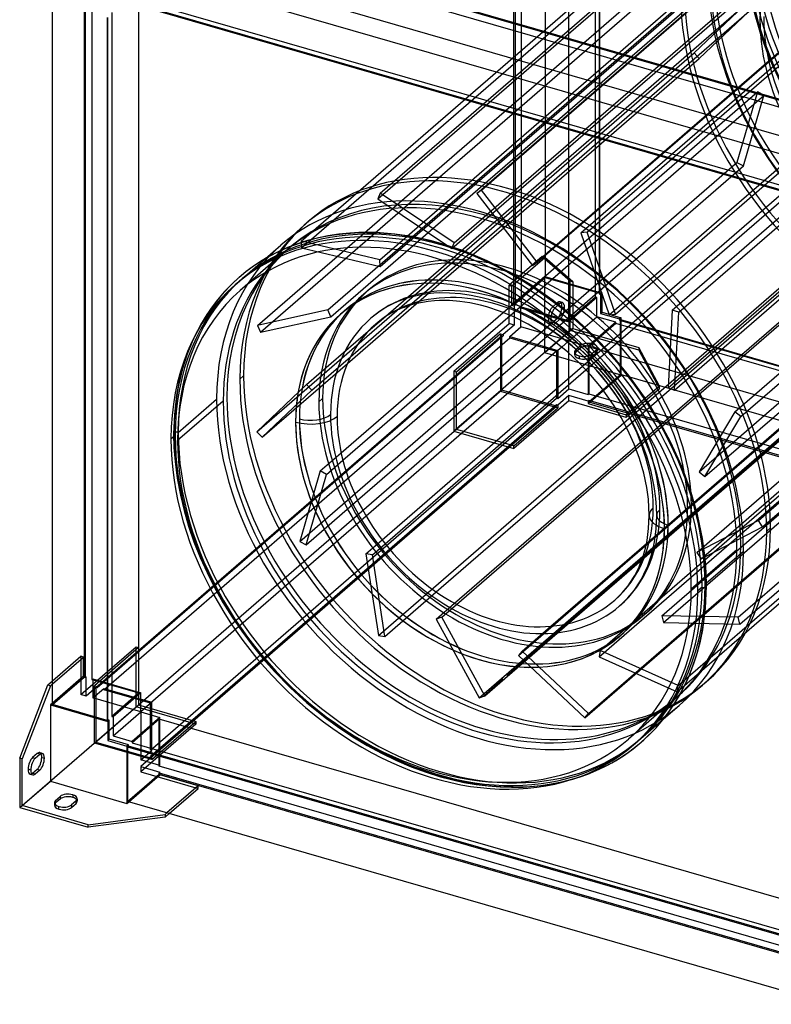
# Model space of a CAD drawing. Header units: millimetres. Extents: x -464 to 464, y -522 to 503.
# Tile 1 of 3: x -464 to 30, y -487 to 159. Entities that reach past the tile are written whole.
import ezdxf

# ---------------------------------------------------------------- set-up
doc = ezdxf.new("R2010")
doc.units = ezdxf.units.MM
doc.layers.add('MAIN-1', color=7, linetype='Continuous')

msp = doc.modelspace()

# ---------------------------------------------------------------- linework, layer by layer
at = {"layer": 'MAIN-1'}
for p, q in [((-118.59, 452.52), (-118.59, -9.93)), ((-83.15, 441.72), (-83.15, -20.74)), ((-82.65, -20.31), (-82.65, 442.15)), ((-139.34, -27.9), (-139.34, 434.55)), ((-138.48, 434.3), (-138.48, -28.15)), ((-85.65, -22.91), (-85.65, 439.55)), ((-134.15, -29.4), (-134.15, 433.05)), ((-103.4, 424.18), (-103.4, -38.28)), ((-227.11, 45.4), (60.39, 294.38)), ((-163.65, 45.32), (123.85, 294.3)), ((-160.59, 47.5), (126.91, 296.48)), ((-228.66, 41.81), (58.84, 290.79)), ((-95.2, 19.47), (192.3, 268.45)), ((-91.16, 19.85), (196.34, 268.84)), ((-279.22, 13.93), (8.28, 262.91)), ((-178.6, 12.78), (108.9, 261.76)), ((-278.99, 9.54), (8.51, 258.52)), ((-180.15, 9.18), (107.35, 258.16)), ((-227.33, 1.67), (60.17, 250.65)), ((-227.1, -2.72), (60.4, 246.26)), ((-126.91, -2.03), (160.59, 246.95)), ((-123.85, 0.15), (163.65, 249.13)), ((-372.48, 225.02), (89.23, 91.73)), ((89.98, 90.65), (-372.48, 224.15)), ((-372.48, 219.82), (89.98, 86.32)), ((-261.6, -31.25), (25.9, 217.73)), ((-76.58, -34.42), (210.92, 214.57)), ((-72.54, -34.03), (214.96, 214.95)), ((-35.14, -31.27), (252.36, 217.71)), ((-30.82, -32.75), (256.68, 216.23)), ((68.73, 73.69), (-393.23, 207.05)), ((-307.9, -41.48), (-20.4, 207.51)), ((-259.64, -35.68), (27.86, 213.31)), ((-305.93, -45.9), (-18.43, 203.08)), ((-421.84, 189.9), (-421.84, -272.55)), ((-420.98, -272.8), (-420.98, 189.65)), ((-416.65, 188.4), (-416.65, -274.05)), ((89.98, 55.58), (-372.48, 189.08)), ((-385.9, -282.93), (-385.9, 179.53)), ((-442.59, -290.52), (-442.59, 171.36)), ((-393.23, 171.11), (68.73, 37.75)), ((-392.73, 171.54), (69.73, 38.04)), ((72.23, 40.2), (-390.23, 173.7)), ((-225.04, -36.6), (12, 168.69)), ((12, 168.69), (-20.7, 137.75)), ((-403.65, 164.16), (-403.65, -298.3)), ((-207.85, -28.31), (15.36, 164.99)), ((-37.86, -82.38), (249.64, 166.6)), ((-33.54, -83.85), (253.96, 165.13)), ((-17.34, 134.05), (15.36, 164.99)), ((23.09, 149.72), (18.47, 165.71)), ((-406.65, 160.98), (-406.65, -300.9)), ((-406.15, -300.47), (-406.15, 160.99)), ((6.13, -98.13), (293.63, 150.85)), ((28.89, 134.03), (23.09, 149.72)), ((9.99, -101.21), (297.49, 147.77)), ((-308.2, -111.24), (-20.7, 137.75)), ((-20.7, 137.75), (-17.34, 134.05)), ((-203.42, -27.11), (-17.34, 134.05)), ((35.96, 118.41), (28.89, 134.03)), ((-146.38, -32.85), (20.88, 112)), ((-17.46, -137.62), (270.04, 111.36)), ((20.88, 112), (7.43, 65.69)), ((25.07, 109.68), (20.88, 112)), ((-141.73, -34.78), (25.07, 109.68)), ((-13.6, -140.7), (273.9, 108.28)), ((11.62, 63.37), (25.07, 109.68)), ((21.5, -169.55), (309, 79.43)), ((24.22, -173.7), (311.72, 75.28)), ((-280.07, -183.29), (7.43, 65.69)), ((7.43, 65.69), (11.62, 63.37)), ((-117.45, -48.41), (11.62, 63.37)), ((-18.89, -190.59), (268.61, 58.39)), ((-94.1, -68.19), (51.01, 57.48)), ((-91.87, -70.52), (55.29, 56.92)), ((-16.16, -194.74), (271.34, 54.24)), ((-227.11, 45.4), (-228.66, 41.81)), ((-178.6, 12.78), (-227.11, 45.4)), ((-160.59, 47.5), (-163.65, 45.32)), ((-163.65, 45.32), (-126.91, -2.03)), ((-123.85, 0.15), (-160.59, 47.5)), ((-228.66, 41.81), (-180.15, 9.18)), ((-274.68, 26.69), (-277.18, 24.53)), ((-241.11, 19.59), (-247.14, 19.26)), ((-229.59, 19.56), (-241.11, 19.59)), ((-217.6, 18.65), (-229.59, 19.56)), ((-91.16, 19.85), (-95.2, 19.47)), ((-95.2, 19.47), (-76.58, -34.42)), ((-72.54, -34.03), (-91.16, 19.85)), ((-274.91, 14.33), (-281.58, 12.2)), ((-227.33, 1.67), (-279.22, 13.93)), ((-279.22, 13.93), (-278.99, 9.54)), ((-268.32, 16.04), (-274.91, 14.33)), ((-261.5, 17.45), (-268.32, 16.04)), ((-254.44, 18.52), (-261.5, 17.45)), ((-247.14, 19.26), (-254.44, 18.52)), ((-206.09, 16.96), (-217.6, 18.65)), ((-194.28, 14.43), (-206.09, 16.96)), ((-187.2, 12.53), (-194.28, 14.43)), ((-59.44, -121.09), (97.17, 14.54)), ((-58.9, -122.46), (100.81, 15.85)), ((-41.91, -232.14), (245.59, 16.85)), ((8.29, -233.18), (295.79, 15.81)), ((-289.16, 7.54), (-319.16, -18.44)), ((-302.54, 2.56), (-292.43, 11.32)), ((-294.15, 7.01), (-300.05, 3.98)), ((-287.99, 9.76), (-294.15, 7.01)), ((-281.58, 12.2), (-287.99, 9.76)), ((-278.99, 9.54), (-227.1, -2.72)), ((-172.08, 7.51), (-187.2, 12.53)), ((-180.15, 9.18), (-178.6, 12.78)), ((-156.83, 1.11), (-172.08, 7.51)), ((-40.79, -236.64), (246.71, 12.34)), ((9.41, -237.68), (296.91, 11.3)), ((-317.68, -10.54), (-302.54, 2.56)), ((-305.35, 0.87), (-310.44, -2.47)), ((-300.05, 3.98), (-305.35, 0.87)), ((-228.36, -245.17), (59.14, 3.81)), ((-227.1, -2.72), (-227.33, 1.67)), ((-142.03, -6.44), (-156.83, 1.11)), ((-120.69, 3.81), (-142.44, -15.03)), ((-140.71, -15.53), (-118.96, 3.31)), ((-126.91, -2.03), (-123.85, 0.15)), ((-120.69, 3.81), (-102.19, -12.21)), ((-118.96, 3.31), (-120.69, 3.81)), ((-100.46, -12.71), (-118.96, 3.31)), ((-65.27, -108.19), (63.42, 3.25)), ((-315.31, -6.06), (-319.98, -9.89)), ((-310.44, -2.47), (-315.31, -6.06)), ((-127.42, -15.26), (-142.03, -6.44)), ((-82.54, -255.07), (204.96, -6.08)), ((-52.11, -184.72), (153.75, -6.44)), ((-319.99, -9.9), (-324.49, -14.01)), ((-322.43, -14.66), (-319.68, -12.28)), ((-118.96, -9.25), (-140.71, -28.09)), ((-139.34, -27.9), (-118.59, -9.93)), ((-136.11, -258.37), (151.39, -9.39)), ((-118.96, -59.48), (-118.96, -9.25)), ((-118.96, -9.25), (-81.29, -20.12)), ((-118.59, -9.93), (-82.65, -20.31)), ((-102.19, -12.21), (-100.46, -12.71)), ((-102.19, -44.69), (-102.19, -12.21)), ((-100.46, -12.71), (-100.46, -43.46)), ((-83.21, -259.15), (204.29, -10.17)), ((-324.49, -14.01), (-330.87, -20.67)), ((-235.4, -18.66), (-237.9, -20.83)), ((-161.54, -18.65), (-161.5, -18.61)), ((-142.44, -40.14), (-142.44, -15.03)), ((-142.44, -15.03), (-140.71, -15.53)), ((-140.71, -15.53), (-140.71, -28.09)), ((-113.39, -25.12), (-127.42, -15.26)), ((-330.87, -20.67), (-336.82, -27.99)), ((-215.46, -25.74), (-218.93, -27.29)), ((-211.82, -24.36), (-215.46, -25.74)), ((-208.01, -23.14), (-211.82, -24.36)), ((-204.23, -22.16), (-208.01, -23.14)), ((-200.28, -21.35), (-204.23, -22.16)), ((-196.17, -20.72), (-200.28, -21.35)), ((-195.54, -25.68), (-199.4, -26.27)), ((-191.89, -20.29), (-196.17, -20.72)), ((-191.51, -25.27), (-195.54, -25.68)), ((-188.39, -20.09), (-191.89, -20.29)), ((-188.16, -25.09), (-191.51, -25.27)), ((-181.51, -20.11), (-188.39, -20.09)), ((-181.67, -25.11), (-188.16, -25.09)), ((-174.83, -25.63), (-181.67, -25.11)), ((-174.27, -20.66), (-181.51, -20.11)), ((-168.18, -26.6), (-174.83, -25.63)), ((-167.35, -21.67), (-174.27, -20.66)), ((-160.18, -23.2), (-167.35, -21.67)), ((-155.71, -24.4), (-160.18, -23.2)), ((-146.34, -27.51), (-155.71, -24.4)), ((143.75, -22.73), (-143.75, -271.72)), ((-143.75, -271.72), (143.75, -22.73)), ((-143.75, -271.71), (143.75, -22.73)), ((-143.75, -271.72), (143.75, -22.73)), ((-99.84, -36.08), (-113.39, -25.12)), ((-85.65, -22.91), (-103.4, -38.28)), ((-84.79, -23.16), (-103.04, -38.96)), ((-84.79, -23.16), (-85.65, -22.91)), ((-84.79, -35.71), (-84.79, -23.16)), ((-82.65, -20.31), (-83.15, -20.74)), ((-83.15, -20.74), (-82.29, -20.99)), ((-81.29, -20.12), (-82.29, -20.99)), ((-82.29, -20.99), (-82.29, -33.55)), ((-81.29, -32.68), (-81.29, -20.12)), ((-336.82, -27.99), (-341.22, -34.27)), ((-261.6, -31.25), (-307.9, -41.48)), ((-259.64, -35.68), (-261.6, -31.25)), ((-250.65, -31.88), (-250.69, -31.91)), ((-248.72, -66.34), (-203.42, -27.11)), ((-246.69, -61.96), (-207.85, -28.31)), ((-225.22, -30.74), (-228.06, -32.61)), ((-222.25, -29), (-225.22, -30.74)), ((-218.93, -27.29), (-222.25, -29)), ((-216.77, -31.8), (-219.84, -33.38)), ((-213.55, -30.36), (-216.77, -31.8)), ((-210.17, -29.08), (-213.55, -30.36)), ((-206.62, -27.95), (-210.17, -29.08)), ((-203.09, -27.03), (-206.62, -27.95)), ((-199.4, -26.27), (-203.09, -27.03)), ((-161.27, -28.08), (-168.18, -26.6)), ((-157.09, -29.2), (-161.27, -28.08)), ((-148.1, -32.19), (-157.09, -29.2)), ((-138.92, -36.05), (-148.1, -32.19)), ((-136.81, -31.51), (-146.34, -27.51)), ((-140.71, -28.09), (-138.98, -28.59)), ((-138.48, -28.15), (-139.34, -27.9)), ((-138.48, -28.15), (-138.98, -28.59)), ((-138.98, -28.59), (-138.98, -41.14)), ((-127.51, -36.26), (-136.81, -31.51)), ((-134.65, -29.84), (-134.15, -29.4)), ((-134.65, -29.84), (-103.04, -38.96)), ((-134.65, -42.39), (-134.65, -29.84)), ((-103.4, -38.28), (-134.15, -29.4)), ((-110.69, -26.5), (-113.69, -29.1)), ((-113.69, -29.1), (-111.96, -29.6)), ((-111.96, -29.6), (-108.96, -27)), ((-108.96, -27), (-110.69, -26.5)), ((-107.29, -26.43), (-109.03, -25.93)), ((-107.69, -29.1), (-105.96, -29.6)), ((-35.14, -31.27), (-37.86, -82.38)), ((-30.82, -32.75), (-35.14, -31.27)), ((-31.21, -278.01), (256.29, -29.03)), ((-341.22, -34.27), (-345.28, -40.94)), ((-305.93, -45.9), (-259.64, -35.68)), ((-253.2, -34.06), (-253.16, -34.03)), ((-252.88, -125.08), (-146.38, -32.85)), ((-251.72, -130.03), (-141.73, -34.78)), ((-235.07, -45.28), (-225.04, -36.6)), ((-230.78, -34.6), (-233.38, -36.74)), ((-228.06, -32.61), (-230.78, -34.6)), ((-227.71, -38.55), (-230.11, -40.52)), ((-225.21, -36.71), (-227.71, -38.55)), ((-222.58, -34.98), (-225.21, -36.71)), ((-219.84, -33.38), (-222.58, -34.98)), ((-162.03, -286.19), (125.47, -37.21)), ((-158.39, -284.88), (129.11, -35.9)), ((-129.94, -40.63), (-138.92, -36.05)), ((-118.27, -41.84), (-127.51, -36.26)), ((-114.96, -37.4), (-116.69, -36.9)), ((-113.69, -39.49), (-110.69, -36.9)), ((-108.96, -37.4), (-111.96, -39.99)), ((-110.69, -36.9), (-108.96, -37.4)), ((-103.04, -51.52), (-84.79, -35.71)), ((-87.01, -47.96), (-99.84, -36.08)), ((-72.23, -39.34), (-84.79, -35.71)), ((-82.29, -33.55), (-81.29, -32.68)), ((-82.29, -33.55), (-69.73, -37.17)), ((-81.29, -32.68), (-68.73, -36.31)), ((-76.58, -34.42), (-72.54, -34.03)), ((-68.73, -36.31), (-69.73, -37.17)), ((-69.73, -37.17), (-69.73, -38.04)), ((-69.23, -37.61), (-69.73, -38.04)), ((-69.73, -38.04), (392.73, -171.54)), ((-69.23, -73.55), (-69.23, -37.61)), ((-69.23, -37.61), (393.23, -171.11)), ((-68.73, -73.98), (-68.73, -36.31)), ((-33.54, -83.85), (-30.82, -32.75)), ((-31.89, -282.09), (255.61, -33.11)), ((-345.28, -40.94), (-350.38, -51.02)), ((-307.9, -41.48), (-305.93, -45.9)), ((-275.5, -80.29), (-235.07, -45.28)), ((-178.69, -71.54), (-142.44, -40.14)), ((-102.19, -44.69), (-178.69, -110.94)), ((-138.98, -41.14), (-146.23, -47.42)), ((-138.98, -41.14), (-142.44, -40.14)), ((-141.9, -48.67), (-134.65, -42.39)), ((-103.04, -51.52), (-134.65, -42.39)), ((-121.01, -46.02), (-129.94, -40.63)), ((-100.46, -43.46), (-118.96, -59.48)), ((-109.53, -47.97), (-118.27, -41.84)), ((-113.62, -40.56), (-115.35, -40.06)), ((-111.96, -39.99), (-113.69, -39.49)), ((-103.04, -38.96), (-103.04, -51.52)), ((-57.16, -57.69), (-102.19, -44.69)), ((-100.46, -43.46), (-57.16, -55.96)), ((-72.23, -39.34), (-90.48, -55.14)), ((-72.23, -40.2), (-89.98, -55.58)), ((-72.23, -40.2), (-72.23, -39.34)), ((390.23, -173.7), (-72.23, -40.2)), ((-414.09, -279.27), (-147.09, -48.04)), ((-146.23, -48.29), (-413.23, -279.52)), ((-408.9, -280.77), (-141.9, -49.54)), ((-350.38, -51.02), (-354.17, -60.31)), ((-242.01, -156.28), (-117.45, -48.41)), ((-147.96, -46.92), (-176.96, -72.04)), ((-147.96, -46.92), (-147.96, -84.59)), ((-147.96, -46.92), (-146.23, -47.42)), ((-147.09, -83.98), (-147.09, -48.04)), ((-147.09, -48.04), (-146.23, -48.29)), ((-146.23, -47.42), (-146.23, -48.29)), ((-141.9, -48.67), (-123.79, -53.9)), ((-141.9, -49.54), (-141.9, -48.67)), ((-141.9, -49.54), (-124.54, -54.55)), ((-112.38, -52.08), (-121.01, -46.02)), ((-101.04, -54.81), (-109.53, -47.97)), ((-103.04, -51.52), (-107.82, -55.66)), ((-103.04, -51.52), (-90.48, -55.14)), ((-103.04, -59.71), (-103.04, -51.52)), ((-92.53, -299.25), (194.97, -50.27)), ((-90.17, -296.3), (197.33, -47.32)), ((-74.92, -60.73), (-87.01, -47.96)), ((-124.54, -54.55), (-111.15, -58.41)), ((-123.79, -53.9), (-110.29, -57.8)), ((-104.01, -58.85), (-112.38, -52.08)), ((-107.82, -55.66), (-110.29, -57.8)), ((-110.29, -57.8), (-110.29, -82.21)), ((-92.7, -62.51), (-101.04, -54.81)), ((-98.53, -57.29), (-95.53, -54.69)), ((-95.53, -56.43), (-98.53, -59.02)), ((-98.53, -59.02), (-98.53, -57.29)), ((-95.53, -54.69), (-95.53, -56.43)), ((-90.48, -55.14), (-90.48, -86.75)), ((-89.98, -55.58), (-89.98, -86.32)), ((372.48, -189.08), (-89.98, -55.58)), ((-85.14, -57.69), (-88.14, -60.29)), ((-87.34, -55.33), (-87.34, -53.59)), ((-85.14, -59.43), (-85.14, -57.69)), ((-84.34, -56.19), (-84.34, -57.93)), ((-43.61, -81.23), (-57.16, -55.96)), ((-57.16, -55.96), (-57.16, -57.69)), ((-57.16, -57.69), (-43.61, -82.96)), ((-354.17, -60.31), (-357.44, -70.62)), ((-272.14, -83.99), (-246.69, -61.96)), ((-111.15, -58.41), (-236.35, -166.84)), ((-68.73, -73.98), (-118.96, -59.48)), ((-111.15, -58.41), (-111.15, -82.96)), ((-96.07, -66.21), (-104.01, -58.85)), ((-103.04, -75.93), (-103.04, -59.71)), ((-99.34, -58.79), (-99.34, -60.52)), ((-96.34, -61.39), (-96.34, -63.12)), ((-84.83, -70.81), (-92.7, -62.51)), ((-88.14, -62.02), (-85.14, -59.43)), ((-88.14, -60.29), (-88.14, -62.02)), ((-63.69, -74.26), (-74.92, -60.73)), ((-357.44, -70.62), (-359.49, -78.9)), ((-304.84, -114.93), (-248.72, -66.34)), ((-225.93, -182.36), (-94.1, -68.19)), ((-223.95, -184.9), (-91.87, -70.52)), ((-88.57, -74.13), (-96.07, -66.21)), ((-77.65, -79.46), (-84.83, -70.81)), ((-316.96, -74.49), (-319.46, -76.66)), ((-176.96, -72.04), (-178.69, -71.54)), ((-178.69, -71.54), (-178.69, -110.94)), ((-176.96, -109.71), (-176.96, -72.04)), ((-103.04, -83.13), (-103.04, -75.93)), ((-90.48, -92.81), (-68.73, -73.98)), ((-89.98, -91.52), (-69.23, -73.55)), ((-81.6, -82.52), (-88.57, -74.13)), ((393.23, -207.05), (-69.23, -73.55)), ((-53.41, -88.44), (-63.69, -74.26)), ((-147.09, -83.98), (-414.09, -315.21)), ((-359.49, -78.9), (-361.02, -87.3)), ((-275.5, -80.29), (-308.2, -111.24)), ((-304.84, -114.93), (-272.14, -83.99)), ((-272.14, -83.99), (-275.5, -80.29)), ((-111.15, -94.35), (-147.09, -83.98)), ((-111.15, -82.96), (-111.15, -89.16)), ((-110.29, -82.21), (-110.29, -89.41)), ((-110.29, -89.41), (-103.04, -83.13)), ((-103.04, -83.13), (-90.48, -86.75)), ((-75.23, -91.31), (-81.6, -82.52)), ((-71.09, -88.51), (-77.65, -79.46)), ((-43.61, -81.23), (-65.36, -100.06)), ((-43.61, -82.96), (-65.36, -101.8)), ((-43.61, -82.96), (-43.61, -81.23)), ((-37.86, -82.38), (-33.54, -83.85)), ((-378.15, -320.39), (-111.15, -89.16)), ((-361.02, -87.3), (-362.49, -99.96)), ((-359.96, -111.73), (-334.71, -89.86)), ((-267.49, -91.66), (-264.99, -89.49)), ((-147.96, -84.59), (-176.96, -109.71)), ((-147.96, -84.59), (-110.29, -95.47)), ((-111.15, -89.16), (-110.29, -89.41)), ((-103.04, -87.46), (-110.29, -93.74)), ((-103.04, -90.92), (-103.04, -87.46)), ((-90.48, -91.08), (-103.04, -87.46)), ((-90.48, -86.75), (-89.98, -86.32)), ((-89.98, -86.32), (372.48, -219.82)), ((-68.71, -92.14), (-71.09, -88.51)), ((-50.36, -93.06), (-53.41, -88.44)), ((-111.15, -93.49), (-378.15, -324.72)), ((-378.15, -325.58), (-111.15, -94.35)), ((-330.37, -91.11), (-360.37, -117.09)), ((-103.04, -90.92), (-139.29, -122.32)), ((-139.29, -120.58), (-110.29, -95.47)), ((-110.29, -93.74), (-111.15, -93.49)), ((-111.15, -93.49), (-111.15, -94.35)), ((-110.29, -93.74), (-110.29, -95.47)), ((-65.36, -101.8), (-103.04, -90.92)), ((-89.98, -90.65), (-90.48, -91.08)), ((-90.48, -91.08), (-90.48, -92.81)), ((-90.48, -92.81), (-65.36, -100.06)), ((-89.98, -90.65), (-89.98, -91.52)), ((372.48, -224.15), (-89.98, -90.65)), ((-89.98, -91.52), (372.48, -225.02)), ((-73.35, -94.17), (-75.23, -91.31)), ((-68.65, -101.92), (-73.35, -94.17)), ((-64.1, -99.8), (-68.71, -92.14)), ((-42.75, -105.62), (-50.36, -93.06)), ((-362.49, -99.96), (-362.96, -112.6)), ((-280.24, -102.7), (-280.28, -102.74)), ((-64.46, -109.8), (-68.65, -101.92)), ((-65.36, -100.06), (-65.36, -101.8)), ((-59.98, -107.58), (-64.1, -99.8)), ((6.13, -98.13), (-17.46, -137.62)), ((-13.6, -140.7), (9.99, -101.21)), ((9.99, -101.21), (6.13, -98.13)), ((-190.31, -216.48), (-65.27, -108.19)), ((-139.29, -120.58), (-176.96, -109.71)), ((-60.13, -119.37), (-64.46, -109.8)), ((-55.51, -117.48), (-59.98, -107.58)), ((-35.96, -118.41), (-42.75, -105.62)), ((-364.71, -115.84), (-361.96, -113.46)), ((-362.96, -112.6), (-362.73, -121.63)), ((-308.2, -111.24), (-304.84, -114.93)), ((-178.69, -110.94), (-139.29, -122.32)), ((-362.73, -121.63), (-362.02, -130.9)), ((-178.24, -223.98), (-59.44, -121.09)), ((-176.94, -224.69), (-58.9, -122.46)), ((-139.29, -122.32), (-139.29, -120.58)), ((-56.6, -128.92), (-60.13, -119.37)), ((-51.85, -127.36), (-55.51, -117.48)), ((-28.89, -134.03), (-35.96, -118.41)), ((-266.62, -136.98), (-252.88, -125.08)), ((-53.81, -138.57), (-56.6, -128.92)), ((-48.96, -137.37), (-51.85, -127.36)), ((-362.02, -130.9), (-360.61, -141.84)), ((-262.43, -139.31), (-251.72, -130.03)), ((-23.09, -149.72), (-28.89, -134.03)), ((-360.61, -141.84), (-358.53, -152.97)), ((-266.62, -136.98), (-280.07, -183.29)), ((-275.88, -185.62), (-262.43, -139.31)), ((-262.43, -139.31), (-266.62, -136.98)), ((-51.86, -147.97), (-53.81, -138.57)), ((-46.93, -147.14), (-48.96, -137.37)), ((-17.46, -137.62), (-13.6, -140.7)), ((-50.83, -155.6), (-51.86, -147.97)), ((-45.85, -155.22), (-46.93, -147.14)), ((-358.53, -152.97), (-356.1, -163.08)), ((-45.43, -160.82), (-45.85, -155.22)), ((-18.47, -165.71), (-23.09, -149.72)), ((-275.88, -185.62), (-242.01, -156.28)), ((-50.43, -161.01), (-50.83, -155.6)), ((-50.29, -166.24), (-50.43, -161.01)), ((-45.29, -166.24), (-45.43, -160.82)), ((-22.51, -159.49), (-25.01, -161.66)), ((-236.35, -166.84), (-378.15, -289.64)), ((-356.1, -163.08), (-353.12, -173.28)), ((-50.66, -174.75), (-50.29, -166.24)), ((-45.68, -175.22), (-45.29, -166.24)), ((-15.2, -181.43), (-18.47, -165.71)), ((-353.12, -173.28), (-349.59, -183.54)), ((-37.81, -172.73), (-37.77, -172.7)), ((21.5, -169.55), (-18.89, -190.59)), ((-16.16, -194.74), (24.22, -173.7)), ((24.22, -173.7), (21.5, -169.55)), ((26.96, -176.66), (29.46, -174.49)), ((-51.71, -182.64), (-50.66, -174.75)), ((-46.8, -183.59), (-45.68, -175.22)), ((-349.59, -183.54), (-345.51, -193.8)), ((-280.07, -183.29), (-275.88, -185.62)), ((-236.49, -191.5), (-225.93, -182.36)), ((-232.21, -192.06), (-223.95, -184.9)), ((-114.88, -239.08), (-52.11, -184.72)), ((-53.6, -190.75), (-52.57, -186.8)), ((-52.57, -186.8), (-51.71, -182.64)), ((-47.71, -187.97), (-46.8, -183.59)), ((-13.47, -194.34), (-15.2, -181.43)), ((-345.51, -193.8), (-341.01, -203.77)), ((-232.21, -192.06), (-236.49, -191.5)), ((-236.49, -191.5), (-228.36, -245.17)), ((-224.08, -245.73), (-232.21, -192.06)), ((-54.79, -194.5), (-53.6, -190.75)), ((-50.07, -196.15), (-48.8, -192.16)), ((-48.8, -192.16), (-47.71, -187.97)), ((-22.63, -214.59), (7.38, -188.61)), ((-18.89, -190.59), (-16.16, -194.74)), ((11.71, -189.86), (-12.55, -210.87)), ((-59.79, -205.68), (-56.97, -200.05)), ((-56.97, -200.05), (-56.13, -198.07)), ((-56.13, -198.07), (-54.79, -194.5)), ((-52.41, -202.1), (-51.5, -199.95)), ((-51.5, -199.95), (-50.07, -196.15)), ((-12.77, -203.59), (-13.47, -194.34)), ((-341.01, -203.77), (-336.01, -213.66)), ((-62.98, -210.79), (-59.79, -205.68)), ((-55.44, -208.14), (-52.41, -202.1)), ((-12.54, -212.6), (-12.77, -203.59)), ((-67.96, -217.06), (-64.21, -212.51)), ((-64.21, -212.51), (-62.98, -210.79)), ((-58.87, -213.64), (-55.44, -208.14)), ((-15.54, -213.46), (-18.29, -215.84)), ((-12.55, -210.87), (-13.54, -211.73)), ((-13.19, -227.44), (-12.54, -212.6)), ((-336.01, -213.66), (-330.51, -223.43)), ((-224.08, -245.73), (-190.31, -216.48)), ((-72.07, -221.15), (-67.96, -217.06)), ((-64.27, -220.43), (-60.21, -215.51)), ((-60.21, -215.51), (-58.87, -213.64)), ((-330.51, -223.43), (-324.55, -233.04)), ((-190.33, -234.44), (-178.24, -223.98)), ((-186.69, -233.13), (-176.94, -224.69)), ((-72.98, -221.96), (-72.07, -221.15)), ((-69.71, -225.74), (-68.71, -224.86)), ((-68.71, -224.86), (-64.27, -220.43)), ((-52.1, -230.32), (-54.6, -232.49)), ((8.29, -233.18), (-41.91, -232.14)), ((-41.91, -232.14), (-40.79, -236.64)), ((-15.06, -241.44), (-13.19, -227.44)), ((-324.55, -233.04), (-318.2, -242.35)), ((-186.69, -233.13), (-190.33, -234.44)), ((-190.33, -234.44), (-162.03, -286.19)), ((-158.39, -284.88), (-186.69, -233.13)), ((-133.75, -255.42), (-114.88, -239.08)), ((-40.79, -236.64), (9.41, -237.68)), ((9.41, -237.68), (8.29, -233.18)), ((-318.2, -242.35), (-311.42, -251.43)), ((-228.36, -245.17), (-224.08, -245.73)), ((-69.89, -245.74), (-69.84, -245.7)), ((-67.36, -243.52), (-67.4, -243.56)), ((-16.6, -248.9), (-15.06, -241.44)), ((-311.42, -251.43), (-304.25, -260.23)), ((-18.47, -256.08), (-16.6, -248.9)), ((-423.94, -283.93), (-387.69, -252.54)), ((-385.96, -253.04), (-414.96, -278.15)), ((-387.69, -291.94), (-387.69, -252.54)), ((-387.69, -252.54), (-385.96, -253.04)), ((-385.96, -253.04), (-385.96, -290.71)), ((-133.75, -255.42), (-136.11, -258.37)), ((-136.11, -258.37), (-92.53, -299.25)), ((-90.17, -296.3), (-133.75, -255.42)), ((-82.54, -255.07), (-83.21, -259.15)), ((-31.21, -278.01), (-82.54, -255.07)), ((-20.65, -262.97), (-18.47, -256.08)), ((-442.59, -274.97), (-423.94, -258.81)), ((-442.59, -276.97), (-422.21, -259.31)), ((-423.94, -258.81), (-423.94, -283.93)), ((-422.21, -259.31), (-423.94, -258.81)), ((-422.21, -271.87), (-422.21, -259.31)), ((-304.25, -260.23), (-296.7, -268.75)), ((-161.5, -261.11), (-161.54, -261.15)), ((-83.21, -259.15), (-31.89, -282.09)), ((-23.14, -269.57), (-20.65, -262.97)), ((-296.7, -268.75), (-286.2, -279.47)), ((-24.71, -273.27), (-23.14, -269.57)), ((-464.19, -325.71), (-445.69, -277.65)), ((-443.96, -278.15), (-462.46, -326.21)), ((-445.69, -277.65), (-442.59, -274.97)), ((-445.69, -277.65), (-443.96, -278.15)), ((-443.96, -278.15), (-442.59, -276.97)), ((-422.21, -271.87), (-442.59, -289.53)), ((-442.59, -290.52), (-421.84, -272.55)), ((-422.21, -271.87), (-420.48, -272.37)), ((-421.84, -272.55), (-420.98, -272.8)), ((-420.48, -272.37), (-420.98, -272.8)), ((-420.48, -284.93), (-420.48, -272.37)), ((-416.65, -274.05), (-416.15, -273.62)), ((-416.65, -274.05), (-385.9, -282.93)), ((-416.15, -273.62), (-384.54, -282.75)), ((-416.15, -273.62), (-416.15, -286.18)), ((-414.96, -315.82), (-414.96, -278.15)), ((-414.96, -278.15), (-413.23, -278.65)), ((-146.25, -273.88), (-159, -284.92)), ((-159, -284.92), (-146.25, -273.88)), ((-159, -284.92), (-146.25, -273.88)), ((-159, -284.92), (-146.25, -273.88)), ((-31.89, -282.09), (-31.21, -278.01)), ((-30.02, -283.89), (-24.71, -273.27)), ((-12.82, -275.68), (-15.32, -277.84)), ((-420.48, -284.93), (-423.94, -283.93)), ((-413.23, -278.65), (-420.48, -284.93)), ((-416.15, -286.18), (-408.9, -279.9)), ((-413.23, -279.52), (-414.09, -279.27)), ((-414.09, -279.27), (-414.09, -315.21)), ((-413.23, -279.52), (-413.23, -278.65)), ((-408.9, -279.9), (-408.9, -280.77)), ((-408.9, -279.9), (-377.29, -289.03)), ((-378.15, -289.64), (-408.9, -280.77)), ((-385.9, -282.93), (-403.65, -298.3)), ((-384.54, -282.75), (-402.79, -298.55)), ((-384.54, -295.3), (-384.54, -282.75)), ((-286.2, -279.47), (-275.3, -289.42)), ((-36.11, -293.64), (-30.02, -283.89)), ((-442.59, -289.53), (-443.96, -290.71)), ((-443.96, -290.71), (-443.96, -340.94)), ((-443.96, -290.71), (-406.29, -301.58)), ((-406.65, -300.9), (-442.59, -290.52)), ((-384.54, -295.3), (-416.15, -286.18)), ((-414.96, -315.82), (-385.96, -290.71)), ((-385.96, -290.71), (-348.29, -301.58)), ((-377.29, -289.03), (-384.54, -295.3)), ((-378.15, -320.39), (-378.15, -289.64)), ((-377.29, -320.64), (-377.29, -289.03)), ((-275.3, -289.42), (-263.43, -299.07)), ((-162.03, -286.19), (-158.39, -284.88)), ((-33.84, -287.27), (-63.84, -313.25)), ((-40.84, -299.95), (-30.57, -291.05)), ((-464.19, -358.19), (-387.69, -291.94)), ((-402.79, -311.11), (-384.54, -295.3)), ((-348.29, -303.31), (-387.69, -291.94)), ((-384.54, -295.3), (-371.98, -298.93)), ((-384.54, -295.3), (-384.54, -326.91)), ((-92.53, -299.25), (-90.17, -296.3)), ((-45.74, -305.75), (-38.48, -296.94)), ((-38.48, -296.94), (-36.11, -293.64)), ((-406.15, -300.47), (-406.65, -300.9)), ((-405.29, -300.72), (-406.29, -301.58)), ((-406.29, -301.58), (-406.29, -314.14)), ((-405.29, -300.72), (-406.15, -300.47)), ((-405.29, -313.27), (-405.29, -300.72)), ((-403.65, -298.3), (-402.79, -298.55)), ((-402.79, -298.55), (-402.79, -311.11)), ((-371.98, -298.93), (-390.23, -314.73)), ((-372.48, -300.23), (-390.23, -315.6)), ((-348.29, -303.31), (-384.54, -334.71)), ((-377.29, -326.7), (-348.29, -301.58)), ((-372.48, -330.97), (-372.48, -300.23)), ((89.98, -433.73), (-372.48, -300.23)), ((-371.98, -330.54), (-371.98, -298.93)), ((-348.29, -301.58), (-348.29, -303.31)), ((-263.43, -299.07), (-254.37, -305.69)), ((-55.82, -312.92), (-40.84, -299.95)), ((-254.37, -305.69), (-245.14, -311.82)), ((-53.73, -313.72), (-45.74, -305.75)), ((-377.29, -326.7), (-414.96, -315.82)), ((-414.09, -315.21), (-378.15, -325.58)), ((-406.29, -314.14), (-405.29, -313.27)), ((-406.29, -314.14), (-393.73, -317.77)), ((-392.73, -316.9), (-405.29, -313.27)), ((-402.79, -311.11), (-390.23, -314.73)), ((-392.73, -316.9), (-393.73, -317.77)), ((-392.73, -317.77), (-392.73, -316.9)), ((-390.23, -314.73), (-390.23, -315.6)), ((-390.23, -315.6), (72.23, -449.1)), ((-245.14, -311.82), (-235.78, -317.45)), ((-60.85, -319.65), (-55.51, -315.29)), ((-60.57, -317.03), (-57.82, -314.65)), ((-55.52, -315.3), (-53.73, -313.72)), ((-452.69, -322.68), (-455.69, -325.28)), ((-453.96, -325.78), (-450.96, -323.18)), ((-450.96, -323.18), (-452.69, -322.68)), ((-451.03, -322.12), (-449.29, -322.62)), ((-393.73, -317.77), (-393.73, -355.44)), ((-392.73, -317.77), (-393.23, -318.2)), ((-393.23, -318.2), (-393.23, -354.14)), ((-393.23, -318.2), (68.73, -451.55)), ((68.98, -451.05), (-392.73, -317.77)), ((-384.54, -326.91), (-377.29, -320.64)), ((-377.29, -320.64), (-378.15, -320.39)), ((-235.78, -317.45), (-226.32, -322.57)), ((-226.32, -322.57), (-216.5, -327.3)), ((-66.45, -323.68), (-60.85, -319.65)), ((-462.46, -326.21), (-464.19, -325.71)), ((-464.19, -325.71), (-464.19, -358.19)), ((-462.46, -356.96), (-462.46, -326.21)), ((-455.69, -325.28), (-453.96, -325.78)), ((-449.69, -325.28), (-447.96, -325.78)), ((-377.29, -324.97), (-384.54, -331.24)), ((-371.98, -330.54), (-384.54, -326.91)), ((-378.15, -325.58), (-378.15, -324.72)), ((-378.15, -324.72), (-377.29, -324.97)), ((-377.29, -326.7), (-377.29, -324.97)), ((-216.5, -327.3), (-206.7, -331.44)), ((-77.27, -330.15), (-72.54, -327.5)), ((-72.54, -327.5), (-66.45, -323.68)), ((-456.96, -333.58), (-458.69, -333.08)), ((-457.35, -336.24), (-455.62, -336.74)), ((-455.69, -335.67), (-452.69, -333.08)), ((-453.96, -336.17), (-455.69, -335.67)), ((-450.96, -333.58), (-453.96, -336.17)), ((-452.69, -333.08), (-450.96, -333.58)), ((-393.23, -354.14), (-372.48, -336.17)), ((-384.54, -331.24), (-371.98, -334.87)), ((-384.54, -331.24), (-384.54, -334.71)), ((-384.54, -334.71), (-346.86, -345.58)), ((-372.48, -330.97), (-371.98, -330.54)), ((89.98, -464.47), (-372.48, -330.97)), ((-371.98, -334.87), (-372.48, -335.3)), ((-372.48, -335.3), (89.98, -468.8)), ((-372.48, -336.17), (-372.48, -335.3)), ((-372.48, -336.17), (89.98, -469.67)), ((-371.98, -336.6), (-371.98, -334.87)), ((-206.7, -331.44), (-196.91, -335.02)), ((-196.91, -335.02), (-187.53, -337.95)), ((-94.04, -337.43), (-87.74, -335.04)), ((-87.74, -335.04), (-81.39, -332.21)), ((-81.39, -332.21), (-77.27, -330.15)), ((-462.46, -356.96), (-443.96, -340.94)), ((-443.96, -340.94), (-393.73, -355.44)), ((-392.48, -354.35), (-371.98, -336.6)), ((-346.86, -343.85), (-371.98, -336.6)), ((-187.53, -337.95), (-180.37, -339.83)), ((-180.37, -339.83), (-172.07, -341.66)), ((-172.07, -341.66), (-164, -343.04)), ((-121.49, -343.77), (-110.58, -341.97)), ((-110.58, -341.97), (-100.6, -339.52)), ((-100.6, -339.52), (-94.04, -337.43)), ((-346.86, -343.85), (-367.36, -361.6)), ((-365.86, -362.04), (-346.86, -345.58)), ((-346.86, -345.58), (-346.86, -343.85)), ((-164, -343.04), (-156.09, -344.03)), ((-156.09, -344.03), (-148.34, -344.64)), ((-148.34, -344.64), (-140.78, -344.87)), ((-140.78, -344.87), (-133.25, -344.73)), ((-133.25, -344.73), (-121.49, -343.77)), ((-441.34, -354.97), (-441.34, -356.7)), ((-440.53, -353.47), (-437.53, -350.87)), ((-437.53, -352.61), (-440.53, -355.2)), ((-440.53, -355.2), (-440.53, -353.47)), ((-437.53, -350.87), (-437.53, -352.61)), ((-427.14, -353.87), (-430.14, -356.47)), ((-430.14, -358.2), (-427.14, -355.61)), ((-429.34, -349.78), (-429.34, -351.51)), ((-427.14, -355.61), (-427.14, -353.87)), ((-426.34, -352.37), (-426.34, -354.11)), ((-393.73, -355.44), (-392.48, -354.35)), ((68.73, -487.49), (-393.23, -354.14)), ((-464.19, -358.19), (-419.16, -371.19)), ((-419.16, -369.46), (-462.46, -356.96)), ((-438.34, -359.3), (-438.34, -357.57)), ((-430.14, -356.47), (-430.14, -358.2)), ((-367.36, -361.6), (-368.61, -362.69)), ((-368.61, -364.42), (-365.86, -362.04)), ((-419.16, -369.46), (-368.61, -362.69)), ((-368.61, -364.42), (-419.16, -371.19)), ((-368.61, -362.69), (-368.61, -364.42)), ((-419.16, -371.19), (-419.16, -369.46))]:
    msp.add_line(p, q, dxfattribs=at)
for centre, major_axis, ratio, start_param, end_param in [((159, 137.7), (127.66, -147.41), 0.75, 0.713724, 3.855317), ((146.25, 126.66), (130.93, -151.19), 0.75, 0.713724, 3.141593), ((143.75, 124.49), (-130.93, 151.19), 0.75, -2.427868, 0), ((143.75, 124.49), (91.65, -105.83), 0.75, -3.141592, -2.427868), ((191.5, 165.84), (130.93, -151.19), 0.75, -2.427868, 0), ((191.5, 165.84), (-127.66, 147.41), 0.75, 0.713724, 3.141593), ((187.75, 162.6), (132.24, -152.7), 0.75, -2.427868, -0.000059), ((186.75, 161.73), (-130.93, 151.19), 0.75, 0.713724, 3.141593), ((188.75, 163.46), (130.93, -151.19), 0.75, -2.427868, 0), ((161.5, 139.86), (-130.93, 151.19), 0.75, 0.713724, 3.141593), ((161.5, 139.86), (-127.66, 147.41), 0.75, 0.713724, 3.141593), ((159, 137.7), (127.66, -147.41), 0.75, -2.427868, 0.713724), ((146.25, 126.66), (130.93, -151.19), 0.75, -2.427868, 0), ((143.75, 124.49), (-130.93, 151.19), 0.75, 0.713724, 3.141593), ((143.75, 124.49), (91.65, -105.83), 0.75, -2.427868, 0), ((146.25, 126.66), (-91.65, 105.83), 0.75, 0.713724, 3.141593), ((-146.25, -126.66), (-130.93, 151.19), 0.75, -2.427868, 0), ((-143.75, -124.49), (130.93, -151.19), 0.75, 0.713724, 3.141593), ((-159, -137.7), (-127.66, 147.41), 0.75, -2.427868, 0.713724), ((-159, -137.7), (-127.66, 147.41), 0.75, -2.427868, 0.713724), ((-161.5, -139.86), (130.93, -151.19), 0.75, 0.713724, 3.141593), ((-161.5, -139.86), (127.66, -147.41), 0.75, 0.713724, 3.141593), ((-191.5, -165.84), (-130.93, 151.19), 0.75, -2.427868, 0), ((-187.75, -162.6), (-132.24, 152.7), 0.75, -2.427868, -0.000059), ((-188.75, -163.46), (-130.93, 151.19), 0.75, -2.427868, 0), ((-186.75, -161.73), (130.93, -151.19), 0.75, 0.713724, 3.141593), ((-143.75, -124.49), (130.93, -151.19), 0.75, -3.141592, -2.427868), ((-146.25, -126.66), (-130.93, 151.19), 0.75, 0, 0.713724), ((-191.5, -165.84), (127.66, -147.41), 0.75, 0.713724, 3.141593), ((-161.5, -139.86), (130.93, -151.19), 0.75, -3.141592, -2.427868), ((-161.5, -139.86), (127.66, -147.41), 0.75, -3.141592, -3.005491), ((-146.25, -126.66), (91.65, -105.83), 0.75, 0.713724, 3.141593), ((-143.75, -124.49), (-91.65, 105.83), 0.75, -2.427868, 0), ((-159.04, -137.74), (-91.64, 105.82), 0.75, -2.427868, 0), ((-159, -137.7), (-91.64, 105.82), 0.75, -2.427868, 0), ((-187.75, -162.6), (-132.24, 152.7), 0.75, 0, 0.713724), ((-188.75, -163.46), (-130.93, 151.19), 0.75, 0, 0.713724), ((-186.75, -161.73), (130.93, -151.19), 0.75, -3.141592, -2.427868), ((-161.5, -139.86), (127.66, -147.41), 0.75, -3.005491, -2.427868), ((-161.54, -139.9), (-91.66, 105.84), 0.75, -0.857072, 0), ((-161.5, -139.86), (91.66, -105.84), 0.75, 2.284521, 3.141593), ((-151.54, -131.24), (-81.84, 94.5), 0.75, -2.427868, -0.000059), ((-191.5, -165.84), (-130.93, 151.19), 0.75, 0, 0.713724), ((-191.5, -165.84), (127.66, -147.41), 0.75, -3.141592, -2.427868), ((-143.75, -124.49), (-91.65, 105.83), 0.75, 0, 0.713724), ((-151.54, -131.24), (-78.56, 90.72), 0.75, -2.427868, -0.000059), ((-161.54, -139.9), (-91.66, 105.84), 0.75, -2.427868, -0.857072), ((-161.5, -139.86), (91.66, -105.84), 0.75, 0, 2.284521), ((-146.25, -126.66), (91.65, -105.83), 0.75, -3.141592, -2.427868), ((-110.69, -31.7), (-1.66, -5.76), 0.433013, -3.141586, -2.55359), ((-159.04, -137.74), (-91.64, 105.82), 0.75, 0, 0.713724), ((-159, -137.7), (-91.64, 105.82), 0.75, 0, 0.713724), ((-113.69, -34.3), (-1.66, -5.76), 0.433013, -2.55359, -0.982794), ((-111.96, -34.8), (1.66, 5.76), 0.433013, 0.588003, 2.158799), ((-110.69, -31.7), (-1.66, -5.76), 0.433013, 0.588003, 2.158799), ((-110.69, -31.7), (-1.66, -5.76), 0.433013, 2.158799, 3.141599), ((-108.96, -32.2), (1.66, 5.76), 0.433013, 0.000007, 0.588003), ((-108.96, -32.2), (1.66, 5.76), 0.433013, -2.55359, -0.982794), ((-108.96, -32.2), (1.66, 5.76), 0.433013, -0.982794, 0.000007), ((-161.5, -139.86), (91.66, -105.84), 0.75, -3.141592, -0.857072), ((-161.54, -139.9), (-91.66, 105.84), 0.75, 0, 0.713724), ((-151.54, -131.24), (-81.84, 94.5), 0.75, -0.000059, 0.713724), ((-113.69, -34.3), (-1.66, -5.76), 0.433013, -0.982794, 0.000007), ((-111.96, -34.8), (1.66, 5.76), 0.433013, 2.158799, 3.141599), ((-151.54, -131.24), (-78.56, 90.72), 0.75, -0.000059, 0.713724), ((-113.69, -34.3), (-1.66, -5.76), 0.433013, 0.000007, 0.588003), ((-111.96, -34.8), (1.66, 5.76), 0.433013, -3.141586, -2.55359), ((-93.34, -58.79), (-6, 0), 0.5, -0.523599, -0.000094), ((-90.34, -56.19), (-6, 0), 0.5, -2.094395, -0.523599), ((-90.34, -57.93), (6, 0), 0.5, 1.047198, 2.617994), ((-90.34, -56.19), (-6, 0), 0.5, 3.141499, 4.18879), ((-90.34, -57.93), (6, 0), 0.5, -0.000094, 1.047198), ((-90.34, -56.19), (-6, 0), 0.5, 2.617994, 3.141499), ((-90.34, -57.93), (6, 0), 0.5, -0.523599, -0.000094), ((-93.34, -58.79), (-6, 0), 0.5, -0.000094, 1.047198), ((-93.34, -60.52), (6, 0), 0.5, 2.617994, 3.141499), ((-93.34, -60.52), (6, 0), 0.5, 3.141499, 4.18879), ((-93.34, -58.79), (-6, 0), 0.5, 1.047198, 2.617994), ((-93.34, -60.52), (6, 0), 0.5, -2.094395, -0.523599), ((-146.25, -126.66), (-130.93, 151.19), 0.75, 0.713724, 3.141593), ((-143.75, -124.49), (130.93, -151.19), 0.75, -2.427868, 0), ((-161.5, -139.86), (130.93, -151.19), 0.75, -2.427868, 0), ((-159, -137.7), (-127.66, 147.41), 0.75, 0.713724, 3.855317), ((-143.75, -124.49), (-91.65, 105.83), 0.75, 0.713724, 3.141593), ((-161.5, -139.86), (127.66, -147.41), 0.75, -2.427868, -0.136102), ((-146.25, -126.66), (91.65, -105.83), 0.75, -2.427868, 0), ((-272.8, -96.24), (-20, 0), 0.5, 1.047198, 2.617994), ((-272.8, -96.24), (-15, 0), 0.5, 1.048531, 2.617994), ((-159.04, -137.74), (-91.64, 105.82), 0.75, 0.713724, 3.141593), ((-159, -137.7), (-91.64, 105.82), 0.75, 0.713724, 3.141593), ((-151.54, -131.24), (-81.84, 94.5), 0.75, 0.713724, 3.141533), ((-151.54, -131.24), (-78.56, 90.72), 0.75, 0.713724, 3.141533), ((-161.54, -139.9), (-91.66, 105.84), 0.75, 0.713724, 2.284521), ((-191.5, -165.84), (-130.93, 151.19), 0.75, 0.713724, 3.141593), ((-360.96, -112.6), (-2, 0), 0.5, -0.523599, 1.047198), ((-360.96, -112.6), (-2, 0), 0.5, -2.094395, -0.523599), ((-187.75, -162.6), (-132.24, 152.7), 0.75, 0.713724, 3.141533), ((-188.75, -163.46), (-130.93, 151.19), 0.75, 0.713724, 3.141593), ((-186.75, -161.73), (130.93, -151.19), 0.75, -2.427868, 0), ((-191.5, -165.84), (127.66, -147.41), 0.75, -2.427868, 0), ((-151.54, -131.24), (-78.56, 90.72), 0.75, 3.141533, 3.855317), ((-146.25, -126.66), (91.65, -105.83), 0.75, 0, 0.713724), ((-143.75, -124.49), (-91.65, 105.83), 0.75, -3.141592, -2.427868), ((-30.29, -166.24), (-20, 0), 0.5, -0.523599, -0.000036), ((-151.54, -131.24), (-81.84, 94.5), 0.75, 3.141533, 3.855317), ((-30.29, -166.24), (-20, 0), 0.5, -0.000036, 1.047198), ((-30.29, -166.24), (-15, 0), 0.5, -0.523599, 1.045864), ((-159.04, -137.74), (-91.64, 105.82), 0.75, -3.141592, -2.427868), ((-159, -137.7), (-91.64, 105.82), 0.75, -3.141592, -2.427868), ((-143.75, -124.49), (130.93, -151.19), 0.75, 0, 0.713724), ((-161.54, -139.9), (-91.66, 105.84), 0.75, -3.141592, -2.427868), ((-146.25, -126.66), (-130.93, 151.19), 0.75, -3.141592, -2.427868), ((-161.5, -139.86), (127.66, -147.41), 0.75, 0, 0.713724), ((-161.5, -139.86), (130.93, -151.19), 0.75, 0, 0.713724), ((-188.75, -163.46), (-130.93, 151.19), 0.75, -3.141592, -2.427868), ((-186.75, -161.73), (130.93, -151.19), 0.75, 0, 0.713724), ((-187.75, -162.6), (-132.24, 152.7), 0.75, -3.141593, -2.427868), ((-14.54, -212.6), (-2, 0), 0.5, 1.047198, 2.617994), ((-14.54, -212.6), (-2, 0), 0.5, 3.141557, 4.18879), ((-14.54, -212.6), (-2, 0), 0.5, 2.617994, 3.141557), ((-191.5, -165.84), (127.66, -147.41), 0.75, 0, 0.713724), ((-191.5, -165.84), (-130.93, 151.19), 0.75, -3.141592, -2.427868), ((-161.54, -139.9), (-91.66, 105.84), 0.75, 2.284521, 3.141593), ((-161.5, -139.86), (91.66, -105.84), 0.75, -0.857072, 0), ((-143.75, -271.72), (-0.000655, 0.000756), 0.75, -2.427868, 0.713724), ((-143.75, -271.72), (-0.000655, 0.000756), 0.75, 0.713724, 3.855317), ((-146.25, -273.88), (0.000655, -0.000756), 0.75, 0.713724, 3.855317), ((-146.25, -273.88), (0.000655, -0.000756), 0.75, -2.427868, 0.713724), ((-159, -284.92), (-0.000655, 0.000756), 0.75, -2.427868, 0.713724), ((-159, -284.92), (-0.000655, 0.000756), 0.75, 0.713724, 3.855317), ((-161.5, -139.86), (127.66, -147.41), 0.75, -0.136102, 0), ((-452.69, -327.88), (-1.66, -5.76), 0.433013, -3.141586, -2.55359), ((-452.69, -327.88), (-1.66, -5.76), 0.433013, 2.787097, 3.141599), ((-450.96, -328.38), (1.66, 5.76), 0.433013, 0.000007, 0.588003), ((-452.69, -327.88), (-1.66, -5.76), 0.433013, 2.158799, 2.787097), ((-450.96, -328.38), (1.66, 5.76), 0.433013, -0.982794, 0.000007), ((-455.69, -330.48), (-1.66, -5.76), 0.433013, -2.55359, -0.982794), ((-453.96, -330.98), (1.66, 5.76), 0.433013, 0.588003, 2.158799), ((-452.69, -327.88), (-1.66, -5.76), 0.433013, 0.588003, 2.158799), ((-450.96, -328.38), (1.66, 5.76), 0.433013, -2.55359, -0.982794), ((-455.69, -330.48), (-1.66, -5.76), 0.433013, -0.982794, 0.000007), ((-455.69, -330.48), (-1.66, -5.76), 0.433013, 0.000007, 0.354496), ((-453.96, -330.98), (1.66, 5.76), 0.433013, 2.158799, 3.141599), ((-455.69, -330.48), (-1.66, -5.76), 0.433013, 0.354496, 0.588003), ((-453.96, -330.98), (1.66, 5.76), 0.433013, -3.141586, -2.55359), ((-432.34, -352.37), (-6, 0), 0.5, -2.094395, -0.523599), ((-435.34, -354.97), (-6, 0), 0.5, -0.523599, -0.000094), ((-435.34, -354.97), (-6, 0), 0.5, -0.000094, 1.047198), ((-435.34, -356.7), (6, 0), 0.5, 2.8486, 3.141499), ((-435.34, -356.7), (6, 0), 0.5, 2.617994, 2.8486), ((-432.34, -354.11), (6, 0), 0.5, 1.047198, 2.617994), ((-432.34, -352.37), (-6, 0), 0.5, 3.141499, 4.18879), ((-432.34, -354.11), (6, 0), 0.5, 0.292994, 1.047198), ((-432.34, -352.37), (-6, 0), 0.5, 2.617994, 3.141499), ((-432.34, -354.11), (6, 0), 0.5, -0.523599, -0.000094), ((-432.34, -354.11), (6, 0), 0.5, -0.000094, 0.292994), ((-435.34, -356.7), (6, 0), 0.5, 3.141499, 4.18879), ((-435.34, -354.97), (-6, 0), 0.5, 1.047198, 2.617994), ((-435.34, -356.7), (6, 0), 0.5, -2.094395, -0.523599)]:
    msp.add_ellipse(centre, major_axis=major_axis, ratio=ratio, start_param=start_param, end_param=end_param, dxfattribs=at)

doc.saveas('drawing.dxf')
